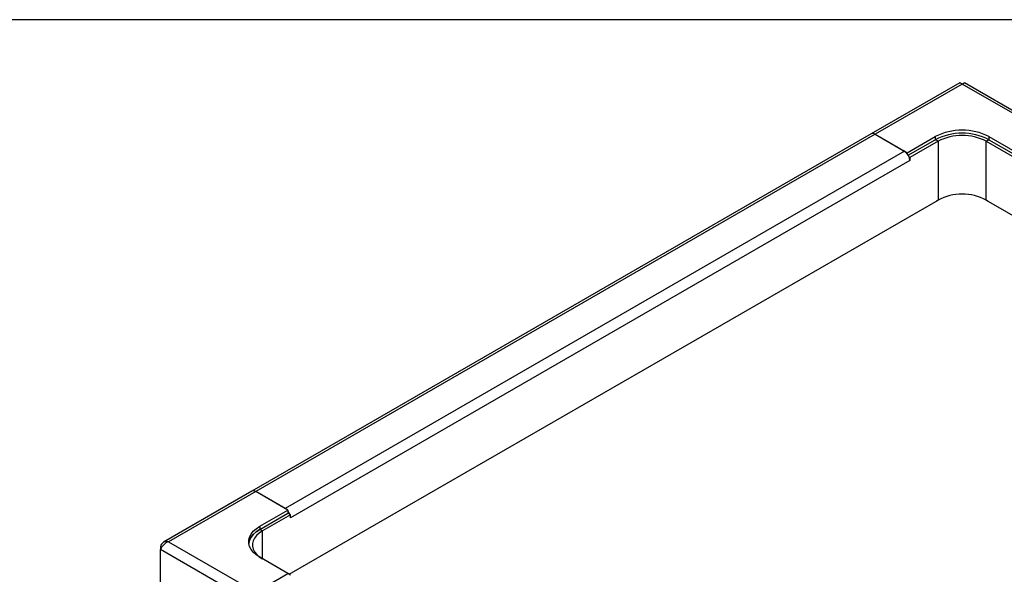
# Model space of a CAD drawing. Extents: x 24 to 2074, y 25 to 1460.
# Tile 8 of 9: x 1115 to 1634, y 1167 to 1460. Entities that reach past the tile are written whole.
import ezdxf

# ---------------------------------------------------------------- set-up
doc = ezdxf.new("R2010")
doc.units = 0
doc.header["$LTSCALE"] = 5
doc.layers.get('0').update_dxf_attribs({"linetype": 'CONTINUOUS'})
doc.layers.add('LAYER1', color=2, linetype='CONTINUOUS')

msp = doc.modelspace()

# ---------------------------------------------------------------- linework, layer by layer
at = {"color": 7, "linetype": 'CONTINUOUS'}
msp.add_line((2074, 1460), (24, 1460), dxfattribs=at)
at = {"layer": 'LAYER1', "color": 2, "linetype": 'CONTINUOUS'}
for p, q in [((1610.355, 1426.612), (1563.689, 1399.672)), ((1611.65, 1426.007), (1565.688, 1399.474)), ((1657.612, 1399.474), (1611.65, 1426.007)), ((1659.612, 1399.672), (1612.946, 1426.612)), ((1563.689, 1399.672), (1237.005, 1211.082)), ((1565.688, 1399.474), (1239.005, 1210.884)), ((1565.688, 1399.474), (1582.659, 1389.677)), ((1565.688, 1399.474), (1581.245, 1390.493)), ((1582.659, 1389.677), (1597.508, 1398.249)), ((1597.508, 1398.249), (1597.508, 1396.616)), ((1625.793, 1398.249), (1640.642, 1389.677)), ((1625.793, 1398.249), (1625.793, 1396.616)), ((1583.245, 1388.382), (1597.508, 1396.616)), ((1598.922, 1395.8), (1584.073, 1387.227)), ((1598.922, 1395.8), (1597.508, 1396.616)), ((1598.922, 1395.8), (1598.922, 1364.771)), ((1624.378, 1395.8), (1625.793, 1396.616)), ((1624.378, 1364.771), (1624.378, 1395.8)), ((1624.378, 1395.8), (1639.228, 1387.227)), ((1625.793, 1396.616), (1640.056, 1388.382)), ((1581.245, 1390.493), (1254.561, 1201.903)), ((1582.659, 1389.677), (1582.659, 1389.239)), ((1583.694, 1387.446), (1584.073, 1387.227)), ((1584.073, 1387.227), (1584.073, 1385.594)), ((1584.073, 1385.594), (1257.39, 1197.004)), ((1256.687, 1167.203), (1598.922, 1364.771)), ((1598.922, 1364.771), (1597.862, 1364.159)), ((1625.439, 1364.159), (1624.378, 1364.771)), ((1624.378, 1364.771), (1966.614, 1167.203)), ((1237.005, 1211.082), (1190.339, 1184.142)), ((1239.005, 1210.884), (1193.043, 1184.35)), ((1255.976, 1201.087), (1239.005, 1210.884)), ((1254.561, 1201.903), (1239.005, 1210.884)), ((1241.126, 1192.514), (1255.976, 1201.087)), ((1255.976, 1201.087), (1255.976, 1199.454)), ((1241.126, 1190.881), (1255.976, 1199.454)), ((1257.39, 1198.637), (1242.541, 1190.065)), ((1255.976, 1199.454), (1257.011, 1198.856)), ((1257.011, 1198.856), (1257.39, 1198.637)), ((1257.39, 1197.004), (1257.39, 1198.637)), ((1241.126, 1192.514), (1241.126, 1190.881)), ((1242.541, 1190.065), (1241.126, 1190.881)), ((1242.541, 1175.37), (1242.541, 1190.065)), ((1193.043, 1184.35), (1239.005, 1157.817)), ((1188.806, 1181.903), (1189.457, 1181.527)), ((1188.806, 1181.903), (1188.806, 1180.265)), ((1236.177, 1152.918), (1188.806, 1180.265)), ((1188.806, 1163.118), (1188.806, 1180.265)), ((1255.976, 1167.614), (1241.126, 1176.186)), ((1239.005, 1157.817), (1255.976, 1167.614)), ((1255.976, 1167.614), (1255.976, 1167.176)), ((1257.39, 1166.797), (1255.976, 1167.614))]:
    msp.add_line(p, q, dxfattribs=at)
at = {"layer": 'LAYER1', "color": 2, "linetype": 'CONTINUOUS', "flags": 128}
for points in [[(1610.375, 1426.574), (1610.729, 1426.652), (1611.353, 1426.3), (1611.65, 1426.007)], [(1611.65, 1426.007), (1612.313, 1426.554), (1612.855, 1426.651), (1612.923, 1426.576)], [(1235.319, 1183.534), (1235.32, 1183.541), (1235.726, 1185.171), (1236.53, 1186.752), (1237.715, 1188.251), (1239.258, 1189.636), (1241.126, 1190.881)], [(1241.126, 1190.881), (1239.258, 1189.636), (1237.715, 1188.251), (1236.53, 1186.752), (1235.726, 1185.171), (1235.32, 1183.541), (1235.319, 1183.534)], [(1241.126, 1176.186), (1239.258, 1177.431), (1237.715, 1178.817), (1236.53, 1180.316), (1235.726, 1181.896), (1235.32, 1183.527), (1235.32, 1185.174), (1235.726, 1186.805), (1236.53, 1188.385), (1237.715, 1189.884), (1239.258, 1191.269), (1241.126, 1192.514)], [(1242.541, 1190.065), (1240.859, 1188.944), (1239.47, 1187.697), (1238.403, 1186.349), (1237.68, 1184.926), (1237.314, 1183.459), (1237.314, 1181.976), (1237.68, 1180.508), (1238.403, 1179.086), (1239.47, 1177.737), (1240.859, 1176.49), (1242.541, 1175.37)]]:
    msp.add_lwpolyline(points, dxfattribs=at)
at = {"layer": 'LAYER1', "color": 2, "linetype": 'CONTINUOUS'}
for centre, radius, start, end in [((1564.517, 1397.838), 2.012, 54.38242, 114.30712), ((1611.65, 1371.092), 30.619, 62.49143, 117.50857), ((1611.65, 1369.459), 30.619, 62.49143, 117.50857), ((1611.65, 1371.359), 27.557, 62.49143, 117.50857), ((1577.934, 1385.324), 6.139, 20.22711, 57.36203), ((1578.867, 1385.494), 5.208, 1.10815, 22.02116), ((1611.65, 1340.33), 27.557, 62.49143, 117.50857), ((1237.833, 1209.248), 2.012, 54.38242, 114.30712), ((1250.641, 1196.374), 6.836, 21.2895, 38.7105), ((1191.972, 1181.313), 3.22, 70.56263, 169.44276), ((1195.138, 1177.937), 6.747, 108.08935, 159.81565)]:
    msp.add_arc(centre, radius, start, end, dxfattribs=at)

doc.saveas('drawing.dxf')
